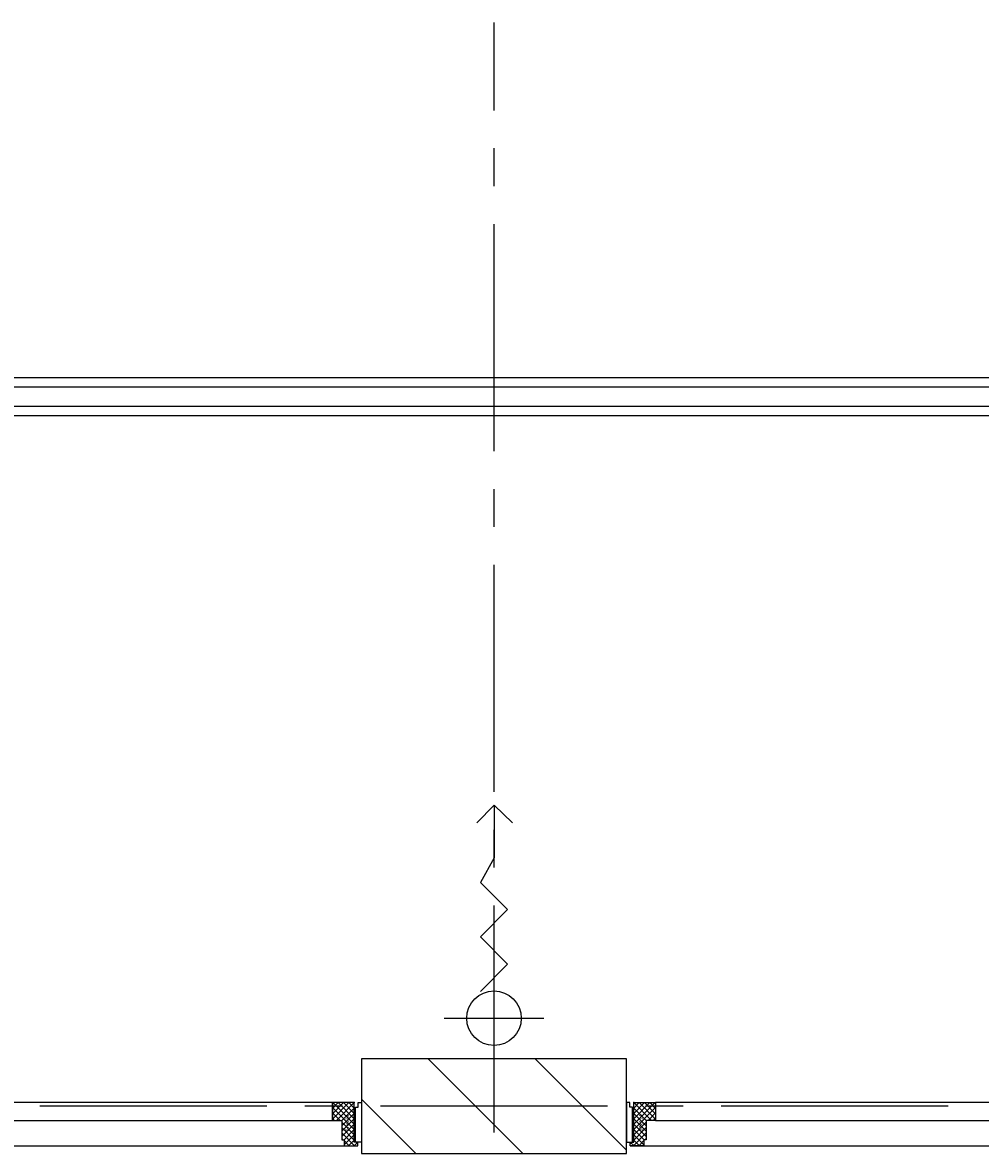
# Model space of a CAD drawing. Extents: x -66955 to 52345, y -20450 to 69550.
# Tile 12 of 132: x -42575 to -40045, y 7525 to 10512. Entities that reach past the tile are written whole.
import ezdxf

# ---------------------------------------------------------------- set-up
doc = ezdxf.new("R2010")
doc.units = 0
doc.header["$MEASUREMENT"] = 0
for name, color, linetype in [('-31-', 7, 'CONTINUOUS'), ('STRAMIEN--E7-', 7, 'CONTINUOUS'), ('VERD1$--21-', 7, 'CONTINUOUS'), ('VERD1$--33-', 7, 'CONTINUOUS'), ('VERD1$--34-', 7, 'CONTINUOUS'), ('VERD1$--E5-', 7, 'CONTINUOUS')]:
    doc.layers.add(name, color=color, linetype=linetype)
doc.styles.add('txt', font='TXT', dxfattribs={"height": 0.2})

# ---------------------------------------------------------------- blocks, each defined once
blk = doc.blocks.new('*O93')
at = {"layer": '-31-', "color": 7, "linetype": 'CONTINUOUS'}
for p, q in [((-32.07, 57), (-33.5, 55.57)), ((-17.93, 57), (-33.5, 41.43)), ((-3.78, 57), (-33.5, 27.28)), ((10.36, 57), (-33.5, 13.14)), ((24.5, -13.71), (-33.5, 44.29)), ((-13.35, 10), (-33.5, 30.15)), ((24.5, 0.43), (-32.07, 57)), ((24.5, 57), (-22.5, 10)), ((24.5, 14.57), (-17.93, 57)), ((24.5, 42.86), (-8.5, 9.86)), ((24.5, 28.72), (-3.78, 57)), ((24.5, 42.86), (10.36, 57)), ((-27.49, 10), (-33.5, 16.01)), ((24.5, 28.72), (-8.5, -4.28)), ((24.5, 14.57), (-8.5, -18.43)), ((24.5, -27.85), (-8.5, 5.15)), ((24.5, 0.43), (-8.5, -32.57)), ((24.5, -41.99), (-8.5, -8.99)), ((25.36, -57), (-8.5, -23.14)), ((24.5, -13.71), (-2.79, -41)), ((24.5, -27.85), (-2.5, -54.85)), ((-4.78, -41), (-8.5, -37.28)), ((11.22, -57), (-2.5, -43.28)), ((24.5, -41.99), (9.49, -57)), ((33.5, -47.14), (23.64, -57)), ((33.5, -50.99), (29.51, -47))]:
    blk.add_line(p, q, dxfattribs=at)
blk.add_lwpolyline([(24.5, 57), (-33.5, 57), (-33.5, 10), (-8.5, 10), (-8.5, -41), (-2.5, -41), (-2.5, -57), (33.5, -57), (33.5, -47), (24.5, -47), (24.5, 27), (24.5, 27)], close=True, dxfattribs=at)
blk.add_lwpolyline([(24.5, 57), (-33.5, 57), (-33.5, 10), (-8.5, 10), (-8.5, -41), (-2.5, -41), (-2.5, -57), (33.5, -57), (33.5, -47), (24.5, -47), (24.5, 27), (24.5, 27)], close=True, dxfattribs=at)
blk.add_lwpolyline([(24.5, 57), (-33.5, 57), (-33.5, 10), (-8.5, 10), (-8.5, -41), (-2.5, -41), (-2.5, -57), (33.5, -57), (33.5, -47), (24.5, -47), (24.5, 27), (24.5, 27)], close=True, dxfattribs=at)
blk.add_point((24.5, 57), dxfattribs=at)
at = {"layer": '-31-', "color": 7, "linetype": 'CONTINUOUS', "style": 'txt'}
blk.add_text('67x114', height=10, rotation=90, dxfattribs=at).set_placement((10.5, -18.99))
blk = doc.blocks.new('*O91')
at = {"layer": '-31-', "color": 7, "linetype": 'CONTINUOUS'}
for p, q in [((-1543.5, 42.86), (-1529.36, 57)), ((-1543.5, 28.72), (-1515.22, 57)), ((-1543.5, 14.57), (-1501.07, 57)), ((-1543.5, 0.43), (-1486.93, 57)), ((-1543.5, 57), (-1496.5, 10)), ((-1543.5, -13.71), (-1485.5, 44.29)), ((-1543.5, 42.86), (-1510.5, 9.86)), ((-1529.36, 57), (-1485.5, 13.14)), ((-1515.22, 57), (-1485.5, 27.28)), ((-1505.65, 10), (-1485.5, 30.15)), ((-1501.07, 57), (-1485.5, 41.43)), ((-1486.93, 57), (-1485.5, 55.57)), ((-1543.5, 28.72), (-1510.5, -4.28)), ((-1543.5, 14.57), (-1510.5, -18.43)), ((-1543.5, -27.85), (-1510.5, 5.15)), ((-1543.5, 0.43), (-1510.5, -32.57)), ((-1491.51, 10), (-1485.5, 16.01)), ((-1544.36, -57), (-1510.5, -23.14)), ((-1543.5, -41.99), (-1510.5, -8.99)), ((-1543.5, -13.71), (-1516.21, -41)), ((-1543.5, -27.85), (-1516.5, -54.85)), ((-1552.5, -50.99), (-1548.51, -47)), ((-1552.5, -47.14), (-1542.64, -57)), ((-1552.5, -57), (1552.5, -57)), ((-1543.5, -41.99), (-1528.49, -57)), ((-1530.22, -57), (-1516.5, -43.28)), ((-1514.22, -41), (-1510.5, -37.28))]:
    blk.add_line(p, q, dxfattribs=at)
for points in [[(-1546.5, 45), (-1553.5, 45), (-1553.5, 57), (-1562.5, 57), (-1562.5, -47), (-1546.5, -47)], [(-1543.5, 57), (-1485.5, 57), (-1485.5, 10), (-1510.5, 10), (-1510.5, -41), (-1516.5, -41), (-1516.5, -57), (-1552.5, -57), (-1552.5, -47), (-1543.5, -47), (-1543.5, 27), (-1543.5, 27)], [(-1543.5, 57), (-1485.5, 57), (-1485.5, 10), (-1510.5, 10), (-1510.5, -41), (-1516.5, -41), (-1516.5, -57), (-1552.5, -57), (-1552.5, -47), (-1543.5, -47), (-1543.5, 27), (-1543.5, 27)], [(-1543.5, 57), (-1485.5, 57), (-1485.5, 10), (-1510.5, 10), (-1510.5, -41), (-1516.5, -41), (-1516.5, -57), (-1552.5, -57), (-1552.5, -47), (-1543.5, -47), (-1543.5, 27), (-1543.5, 27)], [(-1543.5, 57), (-1485.5, 57), (-1485.5, 10), (-1510.5, 10), (-1510.5, -41), (-1516.5, -41), (-1516.5, -57), (-1552.5, -57), (-1552.5, -47), (-1543.5, -47), (-1543.5, 27), (-1543.5, 27)], [(511.5, 57), (-1485.5, 57), (-1485.5, 10), (511.5, 10)], [(601.5, 10), (1485.5, 10), (1485.5, 57), (601.5, 57)], [(1543.5, 57), (1485.5, 57), (1485.5, 10), (1510.5, 10), (1510.5, -41), (1516.5, -41), (1516.5, -57), (1552.5, -57), (1552.5, -47), (1543.5, -47), (1543.5, 27), (1543.5, 27)], [(1546.5, 45), (1553.5, 45), (1553.5, 57), (1562.5, 57), (1562.5, -47), (1546.5, -47)]]:
    blk.add_lwpolyline(points, close=True, dxfattribs=at)
blk.add_point((-1543.5, 57), dxfattribs=at)
blk.add_blockref('*O93', (1519, 0), dxfattribs=at)
at = {"layer": '-31-', "color": 7, "linetype": 'CONTINUOUS', "style": 'txt'}
blk.add_text('67x114', height=10, rotation=90, dxfattribs=at).set_placement((-1519.5, -19))
blk = doc.blocks.new('BI$UF')
at = {"layer": '-31-', "color": 7, "linetype": 'CONTINUOUS'}
blk.add_blockref('*O91', (1552.5, 57), dxfattribs=at)
blk = doc.blocks.new('*O165')
at = {"layer": 'VERD1$--E5-', "color": 7, "linetype": 'CONTINUOUS'}
for p, q in [((0, 347.4), (49.2, 300.6)), ((0, -347.4), (0, -83.4)), ((-132, -215.4), (132, -215.4))]:
    blk.add_line(p, q, dxfattribs=at)
for points in [[(-45.6, 300.6), (0, 347.4), (0, 208.2)], [(0, 208.2), (-36, 143.4), (36, 71.4), (-36, -0.6), (36, -72.6), (-36, -144.6)]]:
    blk.add_lwpolyline(points, dxfattribs=at)
blk.add_circle((0, -215.4), 72, dxfattribs=at)

msp = doc.modelspace()

# ---------------------------------------------------------------- linework, layer by layer
at = {"layer": 'STRAMIEN--E7-', "color": 1, "linetype": 'CONTINUOUS'}
for p, q in [((-41330, 10280), (-41330, 10512)), ((-41330, 10080), (-41330, 10180)), ((-41330, 9680), (-41330, 9980)), ((-41330, 9380), (-41330, 9680)), ((-41330, 9180), (-41330, 9280)), ((-41330, 8780), (-41330, 9080)), ((-41330, 8480), (-41330, 8780)), ((-41330, 8280), (-41330, 8380)), ((-41330, 7880), (-41330, 8180)), ((-41330, 7580), (-41330, 7880)), ((-42230, 7650), (-42530, 7650)), ((-41930, 7650), (-42230, 7650)), ((-41730, 7650), (-41830, 7650)), ((-41330, 7650), (-41630, 7650)), ((-41030, 7650), (-41330, 7650)), ((-40830, 7650), (-40930, 7650)), ((-40430, 7650), (-40730, 7650)), ((-40130, 7650), (-40430, 7650))]:
    msp.add_line(p, q, dxfattribs=at)
at = {"layer": 'VERD1$--21-', "color": 7, "linetype": 'CONTINUOUS'}
for p, q in [((-41254, 7525), (-41504, 7775)), ((-40980, 7533.84), (-41221.16, 7775)), ((-41536.84, 7525), (-41680, 7668.16))]:
    msp.add_line(p, q, dxfattribs=at)
msp.add_lwpolyline([(-41680, 7525), (-40980, 7525), (-40980, 7775), (-41680, 7775)], close=True, dxfattribs=at)
at = {"layer": 'VERD1$--33-', "color": 172, "linetype": 'CONTINUOUS'}
msp.add_lwpolyline([(-48310, 9474), (-24630, 9474), (-24630, 9574), (-48310, 9574)], close=True, dxfattribs=at)
at = {"layer": 'VERD1$--34-', "color": 7, "linetype": 'CONTINUOUS'}
msp.add_lwpolyline([(-48390, 9499), (-27007, 9499), (-27007, 9549), (-48390, 9549)], close=True, dxfattribs=at)

# ---------------------------------------------------------------- block references
at = {"layer": '-31-', "color": 7, "linetype": 'CONTINUOUS'}
for p in [(-44795, 7545), (-40970, 7545)]:
    msp.add_blockref('BI$UF', p, dxfattribs=at)
at = {"layer": 'VERD1$--E5-', "color": 7, "linetype": 'CONTINUOUS'}
msp.add_blockref('*O165', (-41330, 8097.4), dxfattribs=at)

doc.saveas('drawing.dxf')
